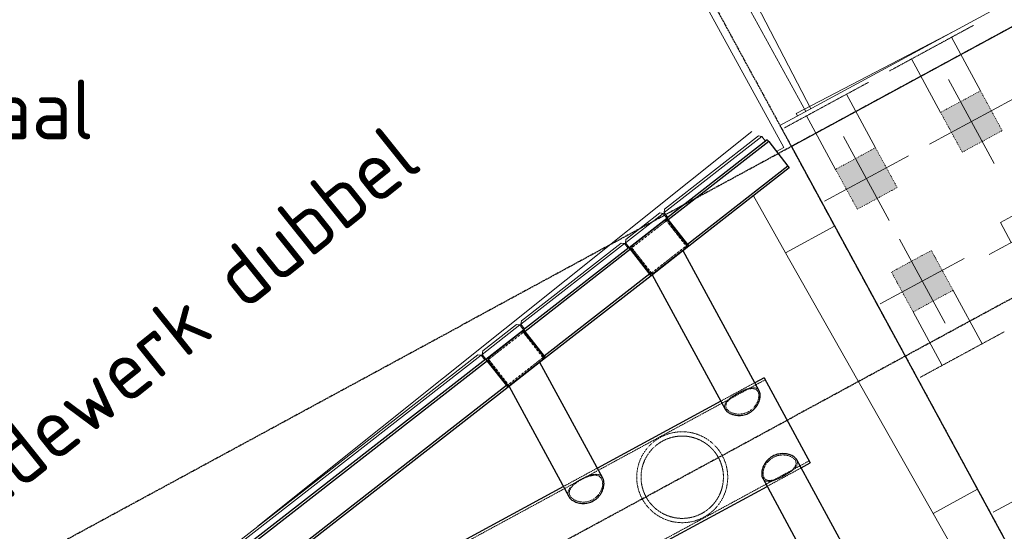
# Model space of a CAD drawing. Header units: millimetres. Extents: x 1069 to 250059, y -65909 to 70891.
# Tile 19 of 109: x 75886 to 84131, y -4589 to -300. Entities that reach past the tile are written whole.
import ezdxf

# ---------------------------------------------------------------- set-up
doc = ezdxf.new("R2010")
doc.units = ezdxf.units.MM
for name, pattern in [('Dash dot', [15.875, 6.35, -4.7625, 0, -4.7625]), ('Grid Line', [22.225, 12.7, -3.175, 3.175, -3.175]), ('Hhidden', [2.5, 1.5, -1]), ('XX-HIDDEN', [4, 2, -2])]:
    doc.linetypes.add(name, pattern=pattern)
for name, color, linetype, lineweight in [('B-WE-KW-KUNSTWERK-GV', 5, 'Continuous', 18), ('B-WE-OG-WATER-GV', 4, 'Continuous', 18), ('B-WE-VH-VERHARDING_ASFALT-GV', 252, 'Continuous', 18), ('B-WE-VH-VERHARDING_BETON-GV', 252, 'Continuous', 18), ('B-WE-VH-VERHARDING_STRAATBAKSTEEN-GV', 252, 'Continuous', 18), ('iw-bs-remmingwerk', 213, 'Continuous', 18), ('N-CO-BC-BETONVORM-G', 50, 'Continuous', 25), ('N-CO-BC-BETONVORM-G-2', 50, 'XX-HIDDEN', 18), ('N-CO-BC-BETONVORM-GN', 10, 'XX-HIDDEN', 18), ('N-CO-HC-HOUTVORM-G', 30, 'Continuous', 18), ('N-CO-KC-KUNSTSTOFVORM-G', 7, 'Continuous', 13), ('N-CO-SC-STAALVORM-G', 10, 'Continuous', 25), ('X-XX-AL-CONSTRUCTIELIJN-G-1', 10, 'Continuous', 25), ('X-XX-AL-CONSTRUCTIELIJN-G-2', 7, 'Dash dot', 18), ('X-XX-AL-CONSTRUCTIELIJN-G-3', 7, 'Continuous', 18), ('X-XX-AL-CONSTRUCTIELIJN-G-4', 7, 'Hhidden', 18), ('X-XX-AL-T25-1', 7, 'Continuous', 13), ('X_XX_AL_STRAMIENLIJN_G-1', 7, 'Grid Line', 25), ('XR-463688-BGT_Blauwverlaat_dwg-1', 240, 'Continuous', 13), ('XR-463688-Blauwverlaat_Remmingswerken_dwg-1', 213, 'Continuous', 18)]:
    doc.layers.add(name, color=color, linetype=linetype, lineweight=lineweight)
doc.styles.add('NLCS-ISO_3', font='NLCS-ISO.ttf', dxfattribs={"height": 500})

# ---------------------------------------------------------------- blocks, each defined once
blk = doc.blocks.new('XR-463688-Blauwverlaat_Remmingswerken_dwg-3327467-N_A_P_ Copy 1')
at = {"layer": 'iw-bs-remmingwerk'}
blk.add_line((-1004.8, 11092.9), (-5141, 7784), dxfattribs=at)
blk = doc.blocks.new('GM_Tussenpijler - GM_Tussenpijler-3410576-N_A_P_ Copy 1')
at = {"layer": 'N-CO-BC-BETONVORM-G'}
for p, q in [((7661.4, 5720.8), (-5389.4, -1364)), ((-5389.4, -1364), (-3481.1, -4879.3))]:
    blk.add_line(p, q, dxfattribs=at)
at = {"layer": 'N-CO-HC-HOUTVORM-G'}
for p, q in [((-5484.9, -1188.2), (7697, 5967.7)), ((-5389.4, -1364), (-5484.9, -1188.2))]:
    blk.add_line(p, q, dxfattribs=at)
blk = doc.blocks.new('GM_afdekklepje - GM_afdekklepje-3673590-N_A_P_ Copy 1')
at = {"layer": 'N-CO-SC-STAALVORM-G'}
for p, q in [((-195, 118), (-195, -118)), ((168, 145), (-168, 145)), ((195, -118), (195, 118)), ((-168, -145), (168, -145))]:
    blk.add_line(p, q, dxfattribs=at)
for centre, start, end in [((-168, 118), 90, 180), ((168, 118), 0, 90), ((-168, -118), 180, 270), ((168, -118), 270, 360)]:
    blk.add_arc(centre, 27, start, end, dxfattribs=at)
blk = doc.blocks.new('GM_Hakorit_2850 - GM_Hakorit_2850-3594086-N_A_P_ Copy 1')
at = {"layer": 'N-CO-KC-KUNSTSTOFVORM-G'}
for p, q in [((-200, 0), (-200, -50)), ((200, -50), (200, 0)), ((-200, -50), (200, -50)), ((-180, -70), (-200, -50)), ((180, -70), (-180, -70)), ((200, -50), (180, -70))]:
    blk.add_line(p, q, dxfattribs=at)
blk = doc.blocks.new('GM_Hakorit_3820 - GM_Hakorit_3820-3593615-N_A_P_ Copy 1')
at = {"layer": 'N-CO-KC-KUNSTSTOFVORM-G'}
for p, q in [((-200, 0), (-200, -50)), ((200, -50), (200, 0)), ((-200, -50), (200, -50)), ((-180, -70), (-200, -50)), ((180, -70), (-180, -70)), ((200, -50), (180, -70))]:
    blk.add_line(p, q, dxfattribs=at)
blk = doc.blocks.new('GM_Hakorit_1100 - GM_Hakorit_1100-3713549-N_A_P_ Copy 1')
at = {"layer": 'N-CO-KC-KUNSTSTOFVORM-G'}
for p, q in [((-550, -50), (-550, 0)), ((550, 0), (550, -50)), ((550, -50), (-550, -50)), ((-550, -50), (-530, -70)), ((530, -70), (-530, -70)), ((530, -70), (550, -50))]:
    blk.add_line(p, q, dxfattribs=at)
blk = doc.blocks.new('GM_Hakorit_2620 - GM_Hakorit_2620-3643089-N_A_P_ Copy 1')
at = {"layer": 'N-CO-KC-KUNSTSTOFVORM-G'}
for p, q in [((-1310, -50), (-1310, 0)), ((1310, 0), (1310, -50)), ((1310, -50), (-1310, -50)), ((-1310, -50), (-1290, -70)), ((1290, -70), (-1290, -70)), ((1290, -70), (1310, -50))]:
    blk.add_line(p, q, dxfattribs=at)
blk = doc.blocks.new('GM_Hakorit_1120 - GM_Hakorit_1120-V24-N_A_P_ Copy 1')
at = {"layer": 'N-CO-KC-KUNSTSTOFVORM-G'}
for p, q in [((-520, -50), (-520, 0)), ((520, 0), (520, -50)), ((520, -50), (-520, -50)), ((-520, -50), (-500, -70)), ((500, -70), (-500, -70)), ((500, -70), (520, -50))]:
    blk.add_line(p, q, dxfattribs=at)
blk = doc.blocks.new('NLI_Balk_Buis - ø813_20-V29-N_A_P_ Copy 1')
at = {"layer": 'N-CO-BC-BETONVORM-GN'}
for p, q in [((-3037, 386.5), (-3125, 386.5)), ((-2713.1, 406.5), (-3036.9, 406.5)), ((-2713.1, 386.5), (-3036.9, 386.5)), ((-1537, 386.5), (-2713.1, 386.5)), ((-1213.1, 406.5), (-1536.9, 406.5)), ((-1213.1, 386.5), (-1536.9, 386.5)), ((1474.7, 386.5), (-1213.1, 386.5)), ((1786.9, 406.5), (1463.1, 406.5)), ((1775.3, 386.5), (1474.7, 386.5)), ((2998, 386.5), (1775.3, 386.5)), ((3286.9, 406.5), (2963.1, 406.5)), ((3252, 386.5), (2998, 386.5)), ((3375, 386.5), (3252, 386.5)), ((-3037, -386.5), (-3125, -386.5)), ((-3039.4, -406.5), (-2713.1, -406.5)), ((-2713.1, -386.5), (-3036.9, -386.5)), ((-1537, -386.5), (-2713.1, -386.5)), ((-1213.1, -386.5), (-1536.9, -386.5)), ((-1536.9, -406.5), (-1213.1, -406.5)), ((1474.7, -386.5), (-1213.1, -386.5)), ((1463.1, -406.5), (1786.9, -406.5)), ((1775.3, -386.5), (1474.7, -386.5)), ((2998, -386.5), (1775.3, -386.5)), ((2963.1, -406.5), (3286.9, -406.5)), ((3252, -386.5), (2998, -386.5)), ((3375, -386.5), (3252, -386.5))]:
    blk.add_line(p, q, dxfattribs=at)
at = {"layer": 'N-CO-SC-STAALVORM-G'}
for p, q in [((-3037, 406.5), (-3125, 406.5)), ((-3125, -406.5), (-3125, 406.5)), ((-1537, 406.5), (-2713.1, 406.5)), ((1463, 406.5), (-1213.1, 406.5)), ((2963.1, 406.5), (1786.9, 406.5)), ((3375, 406.5), (3287, 406.5)), ((3375, 406.5), (3375, -406.5)), ((-3125, -406.5), (-3039.4, -406.5)), ((-2713.1, -406.5), (-1537, -406.5)), ((-1213.1, -406.5), (1463, -406.5)), ((1786.9, -406.5), (2963.1, -406.5)), ((3287, -406.5), (3375, -406.5))]:
    blk.add_line(p, q, dxfattribs=at)
blk = doc.blocks.new('XR-463688-BGT_Blauwverlaat_dwg-3328323-N_A_P_ Copy 1')
at = {"layer": 'B-WE-KW-KUNSTWERK-GV'}
for p, q in [((75904, -215632.9), (74581.5, -216323)), ((74581.5, -216323), (74593.1, -216344.6)), ((74223.5, -217014.4), (74492.5, -217491)), ((74492.5, -217491), (74902.3, -217268.3))]:
    blk.add_line(p, q, dxfattribs=at)
at = {"layer": 'B-WE-KW-KUNSTWERK-GV', "flags": 128}
for points in [[(63730, -197022), (74477.5, -216610), (74415.7, -216643.1)], [(74902.3, -217268.3), (74492.5, -217491), (75728.5, -219676), (76099.2, -219473)], [(76099.2, -219473), (75728.5, -219676), (75988.1, -220136.1)]]:
    blk.add_lwpolyline(points, dxfattribs=at)
at = {"layer": 'B-WE-OG-WATER-GV'}
for p, q in [((74581.5, -216323), (75904, -215632.9)), ((74593.1, -216344.6), (74581.5, -216323))]:
    blk.add_line(p, q, dxfattribs=at)
at = {"layer": 'B-WE-VH-VERHARDING_ASFALT-GV', "flags": 128}
blk.add_lwpolyline([(64105.8, -196891.3), (64523.5, -197659), (66926.5, -202044), (69326.5, -206430), (71726.5, -210817), (74139.5, -215195), (74704.1, -216284.3)], dxfattribs=at)
at = {"layer": 'B-WE-VH-VERHARDING_BETON-GV'}
blk.add_line((74661.6, -216307.4), (64033.8, -196930.4), dxfattribs=at)
at = {"layer": 'B-WE-VH-VERHARDING_BETON-GV', "flags": 128}
for points in [[(63730, -197022), (74477.5, -216610), (74415.7, -216643.1)], [(74223.5, -217014.4), (74492.5, -217491), (74902.3, -217268.3)], [(74902.3, -217268.3), (74492.5, -217491), (75728.5, -219676), (76099.2, -219473)], [(76099.2, -219473), (75728.5, -219676), (75988.1, -220136.1)]]:
    blk.add_lwpolyline(points, dxfattribs=at)
at = {"layer": 'B-WE-VH-VERHARDING_STRAATBAKSTEEN-GV'}
blk.add_line((64033.8, -196930.4), (74661.6, -216307.4), dxfattribs=at)
at = {"layer": 'B-WE-VH-VERHARDING_STRAATBAKSTEEN-GV', "flags": 128}
blk.add_lwpolyline([(74704.1, -216284.3), (74139.5, -215195), (71726.5, -210817), (69326.5, -206430), (66926.5, -202044), (64523.5, -197659), (64105.8, -196891.3)], dxfattribs=at)

msp = doc.modelspace()

# ---------------------------------------------------------------- hatches: boundary and pattern name
at = {"layer": 'X-XX-AL-CONSTRUCTIELIJN-G-1'}
for points in [[(83778.9, -1411.8), (84112.9, -1230.5), (83931.6, -896.6), (83597.6, -1077.9)], [(82900.1, -1888.9), (83234, -1707.6), (83052.7, -1373.7), (82718.8, -1555)], [(83367.7, -2750.4), (83701.7, -2569.1), (83520.4, -2235.1), (83186.4, -2416.4)]]:
    msp.add_hatch(color=256, dxfattribs=at).paths.add_polyline_path(points, flags=0)

# ---------------------------------------------------------------- linework, layer by layer
at = {"layer": 'N-CO-BC-BETONVORM-GN'}
for p, q in [((81302, -1986.1), (81011.8, -2212.4)), ((81466.8, -2197.4), (81302, -1986.1)), ((81011.8, -2212.4), (81176.6, -2423.7)), ((81176.6, -2423.7), (81466.8, -2197.4)), ((80102.9, -2921.4), (79812.8, -3147.8)), ((80267.8, -3132.7), (80102.9, -2921.4)), ((79977.6, -3359.1), (80267.8, -3132.7)), ((79812.8, -3147.8), (79977.6, -3359.1))]:
    msp.add_line(p, q, dxfattribs=at)
for radius, start, end in [(381, 108.43301, 108.86804), (345, 92.58935, 102.03277), (345, 81.84333, 91.46801), (381, 78.18477, 78.49561), (345, 124.12012, 134.03391), (381, 128.12317, 128.49561), (345, 113.33462, 123.65688), (381, 118.03968, 118.95144), (345, 102.95729, 112.87042), (345, 71.21016, 81.22604), (345, 60.882, 70.28601), (345, 50.30902, 59.69062), (381, 58.12484, 58.49561), (345, 39.54748, 49.28591), (381, 48.49561, 48.92042), (345, 145.52319, 155.14793), (345, 134.95847, 144.40188), (345, 28.66715, 38.87769), (381, 158.49561, 158.80645), (345, 155.76514, 165.78102), (345, 18.11352, 28.32406), (345, 7.70531, 17.44373), (381, 18.21055, 18.49561), (345, 177.30064, 186.68211), (345, 166.70523, 176.1092), (345, 357.30059, 6.68219), (381, 8.07079, 8.83486), (381, 178.49561, 178.86642), (381, 188.07078, 188.83492), (345, 187.70541, 197.44337), (345, 346.7052, 356.10922), (381, 358.49561, 358.86638), (381, 198.21048, 198.49561), (345, 198.11374, 208.32409), (345, 325.5232, 335.14788), (345, 335.76517, 345.78106), (381, 338.49561, 338.80644), (345, 208.66712, 218.87748), (345, 219.54784, 229.2858), (345, 314.95844, 324.40186), (381, 228.49561, 228.92043), (345, 230.3091, 239.69058), (345, 240.88201, 250.28598), (345, 293.33433, 303.65659), (345, 304.12079, 314.03393), (381, 308.12317, 308.49561), (381, 238.12479, 238.49561), (345, 251.2102, 261.22607), (381, 258.18477, 258.49561), (345, 261.84329, 271.46802), (345, 272.58934, 282.03274), (345, 282.9573, 292.87109), (381, 288.49561, 288.86804), (381, 298.03977, 298.95153)]:
    msp.add_arc((81434, -4135.6), radius, start, end, dxfattribs=at)
for points, knots in [([(81793.9, -3566), (81789.7, -3558.3), (81786.7, -3546.2), (81789.1, -3529.7), (81794, -3517.3), (81801.8, -3505), (81812.3, -3492.8), (81825.1, -3480.8), (81840, -3468.9), (81856.7, -3457.1), (81874.8, -3445.5), (81893.9, -3434.3), (81913.6, -3423.6), (81933.5, -3413.7), (81953, -3404.8), (81972, -3397.2), (81990.1, -3391.2), (82007.2, -3387), (82023.1, -3384.9), (82037.6, -3385.1), (82052.9, -3388.1), (82067.5, -3395.9), (82075.4, -3405.7), (82078.5, -3411.5)], [0, 0, 0, 0, 0.086957, 0.130435, 0.173913, 0.217391, 0.26087, 0.304348, 0.347826, 0.391304, 0.434783, 0.478261, 0.521739, 0.565217, 0.608696, 0.652174, 0.695652, 0.73913, 0.782609, 0.826087, 0.869565, 0.934783, 1, 1, 1, 1]), ([(81804.9, -3560), (81802.9, -3556.3), (81799.9, -3548.7), (81798.7, -3536.8), (81800.7, -3524.7), (81805.8, -3512.6), (81813.8, -3500.5), (81824.3, -3488.5), (81837.2, -3476.6), (81857, -3461), (81880.3, -3445.8), (81905.2, -3431.7), (81930.7, -3418.4), (81956.1, -3407.2), (81980, -3399.1), (81997, -3394.7), (82012.8, -3392.4), (82027.3, -3392.4), (82040.2, -3394.7), (82055.2, -3401.2), (82063.5, -3410), (82067.6, -3417.4)], [-1, -1, -1, -1, -0.954545, -0.909091, -0.863636, -0.818182, -0.772727, -0.727273, -0.681818, -0.636364, -0.545455, -0.5, -0.454545, -0.363636, -0.318182, -0.272727, -0.227273, -0.181818, -0.136364, -0.090909, 0, 0, 0, 0]), ([(82067.6, -3417.4), (82069.6, -3421.1), (82072.8, -3429.3), (82075.3, -3443.6), (82075.3, -3459.4), (82072.9, -3476.4), (82067.9, -3494), (82060.5, -3511.8), (82050.7, -3529.2), (82034.5, -3551.5), (82013.7, -3571.2), (81989.3, -3586.6), (81963.2, -3598.6), (81935.4, -3605.3), (81907.8, -3606.8), (81887.8, -3605.5), (81868.9, -3602), (81851.4, -3596.6), (81835.8, -3589.4), (81818.1, -3577.9), (81808.9, -3567.5), (81804.9, -3560)], [-1, -1, -1, -1, -0.954545, -0.909091, -0.863636, -0.818182, -0.772727, -0.727273, -0.681818, -0.636364, -0.545455, -0.5, -0.454545, -0.363636, -0.318182, -0.272727, -0.227273, -0.181818, -0.136364, -0.090909, 0, 0, 0, 0]), ([(81099.1, -4317.4), (81094.2, -4308.3), (81085.1, -4289.8), (81070.1, -4251.6), (81057.4, -4202.6), (81051.7, -4144.4), (81054.6, -4088.5), (81065, -4035.8), (81082, -3986.7), (81101.2, -3948.8), (81119.4, -3920.2), (81134.5, -3899.6), (81148.4, -3883.1), (81158.9, -3871.9), (81165.2, -3865.6), (81170, -3860.9), (81174.9, -3856.2), (81180, -3851.6), (81185.2, -3847), (81190.5, -3842.5), (81196, -3838), (81201.7, -3833.6), (81207.5, -3829.2), (81213.4, -3824.9), (81219.5, -3820.6), (81225.8, -3816.5), (81232.3, -3812.4), (81238.8, -3808.4), (81245.4, -3804.5), (81252.2, -3800.7), (81259.1, -3797.1), (81265.9, -3793.6), (81272.8, -3790.3), (81279.8, -3787.2), (81286.7, -3784.2), (81293.6, -3781.4), (81300.5, -3778.7), (81307.3, -3776.3), (81314.1, -3773.9), (81320.8, -3771.8), (81327.5, -3769.7), (81334.2, -3767.9), (81340.8, -3766.1), (81347.4, -3764.5), (81354, -3763.1), (81362.7, -3761.3), (81377.8, -3758.6), (81399.2, -3755.9), (81424.7, -3754.4), (81450.2, -3754.7), (81475.5, -3756.6), (81500.8, -3760.2), (81526.1, -3765.6), (81551.3, -3772.8), (81576.3, -3781.8), (81601, -3792.8), (81625.5, -3805.8), (81649.3, -3820.9), (81672.5, -3838), (81694.8, -3857.3), (81715.8, -3878.6), (81735.5, -3901.9), (81753.3, -3927), (81763.9, -3944.7), (81768.8, -3953.8)], [0, 0, 0, 0, 0.023256, 0.046512, 0.093023, 0.139535, 0.186047, 0.232558, 0.27907, 0.325581, 0.348837, 0.372093, 0.395349, 0.406977, 0.412791, 0.418605, 0.424419, 0.430233, 0.436047, 0.44186, 0.447674, 0.453488, 0.459302, 0.465116, 0.47093, 0.476744, 0.482558, 0.488372, 0.494186, 0.5, 0.505814, 0.511628, 0.517442, 0.523256, 0.52907, 0.534884, 0.540698, 0.546512, 0.552326, 0.55814, 0.563953, 0.569767, 0.575581, 0.581395, 0.587209, 0.593023, 0.604651, 0.627907, 0.651163, 0.674419, 0.697674, 0.72093, 0.744186, 0.767442, 0.790698, 0.813953, 0.837209, 0.860465, 0.883721, 0.906977, 0.930233, 0.953488, 0.976744, 1, 1, 1, 1]), ([(81737.2, -3971), (81732.3, -3962), (81721.8, -3944.5), (81697.8, -3911.7), (81663.2, -3875.5), (81616.5, -3841), (81566.7, -3815.6), (81515, -3798.8), (81471, -3791.8), (81435.2, -3790.2), (81408.1, -3791.2), (81385.2, -3793.8), (81366.8, -3797.1), (81352.8, -3800.2), (81338.8, -3803.9), (81324.8, -3808.2), (81310.8, -3813.2), (81296.8, -3818.9), (81282.9, -3825.3), (81269.3, -3832.3), (81256, -3839.9), (81243.2, -3848), (81230.8, -3856.6), (81218.9, -3865.7), (81207.6, -3875.1), (81196.9, -3884.8), (81186.8, -3894.8), (81174, -3908.5), (81159.3, -3926.3), (81143.7, -3948.5), (81125.5, -3979.3), (81107.4, -4020.1), (81093.3, -4072.6), (81087.5, -4128.2), (81091, -4186.1), (81102.5, -4234.9), (81117, -4272.9), (81125.9, -4291.2), (81130.8, -4300.2)], [0, 0, 0, 0, 0.026316, 0.052632, 0.105263, 0.157895, 0.210526, 0.263158, 0.315789, 0.342105, 0.368421, 0.394737, 0.407895, 0.421053, 0.434211, 0.447368, 0.460526, 0.473684, 0.486842, 0.5, 0.513158, 0.526316, 0.539474, 0.552632, 0.565789, 0.578947, 0.592105, 0.605263, 0.631579, 0.657895, 0.684211, 0.736842, 0.789474, 0.842105, 0.894737, 0.947368, 0.973684, 1, 1, 1, 1]), ([(81768.8, -3953.8), (81773.8, -3962.9), (81782.9, -3981.4), (81797.9, -4019.6), (81810.6, -4068.6), (81816.3, -4126.7), (81813.4, -4182.6), (81803, -4235.4), (81785.9, -4284.5), (81766.8, -4322.4), (81748.6, -4351), (81733.5, -4371.6), (81719.5, -4388.1), (81709, -4399.3), (81702.8, -4405.6), (81698, -4410.3), (81693.1, -4415), (81688, -4419.6), (81682.8, -4424.2), (81677.5, -4428.7), (81671.9, -4433.2), (81666.3, -4437.6), (81660.5, -4442), (81654.6, -4446.3), (81648.4, -4450.5), (81642.2, -4454.7), (81635.7, -4458.8), (81629.2, -4462.8), (81622.6, -4466.7), (81615.8, -4470.5), (81608.9, -4474.1), (81602, -4477.6), (81595.2, -4480.9), (81588.2, -4484), (81581.3, -4487), (81574.4, -4489.8), (81567.5, -4492.4), (81560.7, -4494.9), (81553.9, -4497.3), (81547.1, -4499.4), (81540.4, -4501.4), (81533.8, -4503.3), (81527.2, -4505), (81520.6, -4506.6), (81514, -4508.1), (81505.3, -4509.9), (81490.2, -4512.6), (81468.7, -4515.3), (81443.2, -4516.8), (81417.8, -4516.5), (81392.5, -4514.6), (81367.2, -4511), (81341.9, -4505.6), (81316.7, -4498.4), (81291.7, -4489.4), (81266.9, -4478.4), (81242.5, -4465.4), (81218.6, -4450.3), (81195.5, -4433.2), (81173.2, -4413.9), (81152.1, -4392.5), (81132.5, -4369.2), (81114.6, -4344.1), (81104.1, -4326.4), (81099.1, -4317.4)], [0, 0, 0, 0, 0.023256, 0.046512, 0.093023, 0.139535, 0.186047, 0.232558, 0.27907, 0.325581, 0.348837, 0.372093, 0.395349, 0.406977, 0.412791, 0.418605, 0.424419, 0.430233, 0.436047, 0.44186, 0.447674, 0.453488, 0.459302, 0.465116, 0.47093, 0.476744, 0.482558, 0.488372, 0.494186, 0.5, 0.505814, 0.511628, 0.517442, 0.523256, 0.52907, 0.534884, 0.540698, 0.546512, 0.552326, 0.55814, 0.563953, 0.569767, 0.575581, 0.581395, 0.587209, 0.593023, 0.604651, 0.627907, 0.651163, 0.674419, 0.697674, 0.72093, 0.744186, 0.767442, 0.790698, 0.813953, 0.837209, 0.860465, 0.883721, 0.906977, 0.930233, 0.953488, 0.976744, 1, 1, 1, 1]), ([(82118.7, -4138.1), (82116.7, -4134.4), (82113.4, -4126.2), (82110.9, -4112), (82110.9, -4096.1), (82113.4, -4079.2), (82118.3, -4061.6), (82125.8, -4043.8), (82135.6, -4026.3), (82151.8, -4004), (82172.6, -3984.3), (82196.9, -3969), (82223.1, -3956.9), (82250.9, -3950.2), (82278.4, -3948.8), (82298.4, -3950), (82317.4, -3953.5), (82334.9, -3959), (82350.4, -3966.1), (82368.1, -3977.6), (82377.3, -3988.1), (82381.4, -3995.5)], [-1, -1, -1, -1, -0.954545, -0.909091, -0.863636, -0.818182, -0.772727, -0.727273, -0.681818, -0.636364, -0.545455, -0.5, -0.454545, -0.363636, -0.318182, -0.272727, -0.227273, -0.181818, -0.136364, -0.090909, 0, 0, 0, 0]), ([(81130.8, -4300.2), (81135.7, -4309.2), (81146.2, -4326.6), (81170.1, -4359.5), (81204.8, -4395.7), (81251.4, -4430.2), (81301.3, -4455.6), (81352.9, -4472.4), (81397, -4479.4), (81432.8, -4480.9), (81459.9, -4480), (81482.8, -4477.3), (81501.2, -4474.1), (81515.1, -4471), (81529.1, -4467.3), (81543.2, -4463), (81557.2, -4457.9), (81571.2, -4452.3), (81585, -4445.9), (81598.6, -4438.9), (81611.9, -4431.3), (81624.8, -4423.1), (81637.2, -4414.5), (81649.1, -4405.5), (81660.3, -4396.1), (81671.1, -4386.4), (81681.2, -4376.4), (81694, -4362.7), (81708.7, -4344.9), (81724.3, -4322.7), (81742.5, -4291.9), (81760.6, -4251.1), (81774.7, -4198.6), (81780.5, -4143), (81777, -4085), (81765.5, -4036.3), (81751, -3998.3), (81742.1, -3980), (81737.2, -3971)], [0, 0, 0, 0, 0.026316, 0.052632, 0.105263, 0.157895, 0.210526, 0.263158, 0.315789, 0.342105, 0.368421, 0.394737, 0.407895, 0.421053, 0.434211, 0.447368, 0.460526, 0.473684, 0.486842, 0.5, 0.513158, 0.526316, 0.539474, 0.552632, 0.565789, 0.578947, 0.592105, 0.605263, 0.631579, 0.657895, 0.684211, 0.736842, 0.789474, 0.842105, 0.894737, 0.947368, 0.973684, 1, 1, 1, 1]), ([(82392.4, -3989.6), (82396.5, -3997.2), (82399.6, -4009.4), (82397.1, -4025.9), (82392.2, -4038.2), (82384.4, -4050.5), (82374, -4062.7), (82361.2, -4074.8), (82346.3, -4086.7), (82329.6, -4098.4), (82311.5, -4110), (82292.3, -4121.2), (82272.6, -4131.9), (82252.8, -4141.8), (82233.2, -4150.7), (82214.3, -4158.3), (82196.2, -4164.3), (82179.1, -4168.5), (82163.2, -4170.6), (82148.6, -4170.5), (82133.4, -4167.4), (82118.8, -4159.6), (82110.8, -4149.9), (82107.7, -4144.1)], [0, 0, 0, 0, 0.086957, 0.130435, 0.173913, 0.217391, 0.26087, 0.304348, 0.347826, 0.391304, 0.434783, 0.478261, 0.521739, 0.565217, 0.608696, 0.652174, 0.695652, 0.73913, 0.782609, 0.826087, 0.869565, 0.934783, 1, 1, 1, 1]), ([(82381.4, -3995.5), (82383.4, -3999.2), (82386.4, -4006.9), (82387.6, -4018.7), (82385.5, -4030.8), (82380.5, -4043), (82372.5, -4055.1), (82362, -4067.1), (82349.1, -4078.9), (82329.2, -4094.5), (82306, -4109.7), (82281, -4123.9), (82255.5, -4137.1), (82230.1, -4148.3), (82206.2, -4156.5), (82189.3, -4160.8), (82173.5, -4163.1), (82159, -4163.2), (82146, -4160.8), (82131.1, -4154.3), (82122.7, -4145.5), (82118.7, -4138.1)], [-1, -1, -1, -1, -0.954545, -0.909091, -0.863636, -0.818182, -0.772727, -0.727273, -0.681818, -0.636364, -0.545455, -0.5, -0.454545, -0.363636, -0.318182, -0.272727, -0.227273, -0.181818, -0.136364, -0.090909, 0, 0, 0, 0]), ([(80495.3, -4291.7), (80493.1, -4287.7), (80489.7, -4279.3), (80487.9, -4266.3), (80489.4, -4253.1), (80493.9, -4239.9), (80501.2, -4226.8), (80511.3, -4213.8), (80523.7, -4201.2), (80543.1, -4184.7), (80566.1, -4169), (80591, -4154.7), (80616.5, -4141.6), (80642.2, -4130.9), (80666.6, -4123.6), (80684, -4120.1), (80700.3, -4118.7), (80715.3, -4119.7), (80728.9, -4123.1), (80744.6, -4131.1), (80753.6, -4141), (80758, -4149.1)], [-1, -1, -1, -1, -0.954545, -0.909091, -0.863636, -0.818182, -0.772727, -0.727273, -0.681818, -0.636364, -0.545455, -0.5, -0.454545, -0.363636, -0.318182, -0.272727, -0.227273, -0.181818, -0.136364, -0.090909, 0, 0, 0, 0]), ([(80636.9, -4128.5), (80637.4, -4128.3), (80644.5, -4125.5), (80657.9, -4120.6), (80676.4, -4115.4), (80694, -4112.1), (80710.4, -4110.9), (80725.6, -4112.2), (80741.5, -4116.5), (80757, -4125.9), (80765.6, -4136.8), (80769, -4143.2)], [0.6049577, 0.6049577, 0.6049577, 0.6049577, 0.6086957, 0.6521739, 0.6956522, 0.7391304, 0.7826087, 0.826087, 0.8695652, 0.9347826, 1, 1, 1, 1]), ([(80484.3, -4297.7), (80479.8, -4289.3), (80476.1, -4275.9), (80477.7, -4257.9), (80482, -4244.4), (80489.2, -4231), (80499.1, -4217.9), (80511.4, -4204.9), (80525.9, -4192.3), (80537.3, -4183.7), (80543.5, -4179.3), (80544, -4178.9)], [0, 0, 0, 0, 0.0869565, 0.1304348, 0.173913, 0.2173913, 0.2608696, 0.3043478, 0.3478261, 0.3913043, 0.3950486, 0.3950486, 0.3950486, 0.3950486]), ([(80758, -4149.1), (80760.2, -4153.2), (80763.9, -4162.1), (80766.9, -4177.4), (80767.4, -4194.1), (80765.4, -4211.9), (80760.8, -4230.2), (80753.7, -4248.6), (80744.2, -4266.5), (80728.2, -4289.3), (80707.6, -4309.3), (80683.3, -4324.7), (80657.1, -4336.7), (80629.1, -4343.1), (80601.3, -4344.1), (80581, -4342.3), (80561.8, -4338.2), (80543.9, -4332.1), (80527.9, -4324.1), (80509.6, -4311.4), (80499.8, -4299.9), (80495.3, -4291.7)], [-1, -1, -1, -1, -0.954545, -0.909091, -0.863636, -0.818182, -0.772727, -0.727273, -0.681818, -0.636364, -0.545455, -0.5, -0.454545, -0.363636, -0.318182, -0.272727, -0.227273, -0.181818, -0.136364, -0.090909, 0, 0, 0, 0]), ([(80544.9, -4178.3), (80549.9, -4174.8), (80561.1, -4167.4), (80579.2, -4156.5), (80598.9, -4145.8), (80618, -4136.6), (80630.3, -4131.2), (80635.9, -4128.9)], [0.3972218, 0.3972218, 0.3972218, 0.3972218, 0.4347826, 0.4782609, 0.5217391, 0.5652174, 0.6027843, 0.6027843, 0.6027843, 0.6027843])]:
    msp.add_open_spline(points, degree=3, knots=knots, dxfattribs=at)
for points in [[(82084.9, -3429.1), (82084.8, -3428.7), (82084.8, -3428.4), (82084.7, -3428)], [(82081.3, -3487.6), (82081.4, -3487.4), (82081.4, -3487.1), (82081.5, -3486.9)], [(81804.4, -3580.2), (81804.7, -3580.4), (81804.9, -3580.7), (81805.2, -3580.9)], [(81855.5, -3609.5), (81855.8, -3609.6), (81856, -3609.7), (81856.2, -3609.8)], [(82330.7, -3946), (82330.5, -3945.9), (82330.3, -3945.9), (82330, -3945.8)], [(82381.8, -3975.4), (82381.6, -3975.1), (82381.3, -3974.9), (82381.1, -3974.6)], [(82105, -4068), (82104.9, -4068.2), (82104.8, -4068.4), (82104.8, -4068.7)], [(80778.7, -4195.1), (80778.8, -4194.7), (80778.8, -4194.4), (80778.8, -4194)], [(82101.3, -4126.5), (82101.4, -4126.8), (82101.5, -4127.2), (82101.6, -4127.5)], [(80751.8, -4275.4), (80752, -4275.2), (80752.1, -4275), (80752.3, -4274.7)], [(80521.6, -4333.6), (80521.9, -4333.8), (80522.2, -4334), (80522.5, -4334.1)], [(80603.7, -4355.3), (80604, -4355.3), (80604.3, -4355.3), (80604.6, -4355.4)]]:
    msp.add_open_spline(points, degree=3, dxfattribs=at)
at = {"layer": 'N-CO-SC-STAALVORM-G'}
for p, q in [((82146.2, -1307.2), (81304.7, -1963.6)), ((82146.2, -1307.2), (82157.9, -1322.2)), ((82157.9, -1322.2), (81316.4, -1978.6)), ((82157.9, -1322.2), (82319, -1528.7)), ((82319, -1528.7), (81477.6, -2185.2)), ((82330.7, -1543.7), (81489.2, -2200.2)), ((82319, -1528.7), (82330.7, -1543.7)), ((80989.3, -2209.7), (81304.7, -1963.6)), ((81304.7, -1963.6), (81489.2, -2200.2)), ((81316.4, -1978.6), (81304.7, -1963.6)), ((80989.3, -2209.7), (80105.7, -2899)), ((81001, -2224.6), (80117.4, -2914)), ((81173.9, -2446.2), (80989.3, -2209.7)), ((80989.3, -2209.7), (81001, -2224.6)), ((81489.2, -2200.2), (81173.9, -2446.2)), ((81489.2, -2200.2), (81477.6, -2185.2)), ((82078.5, -3411.5), (81441.3, -2237.6)), ((81162.2, -2431.2), (80278.6, -3120.5)), ((81173.9, -2446.2), (80290.2, -3135.5)), ((81162.2, -2431.2), (81173.9, -2446.2)), ((81182.4, -2439.6), (81793.9, -3566)), ((79790.3, -3145), (80105.7, -2899)), ((80105.7, -2899), (80290.2, -3135.5)), ((80117.4, -2914), (80105.7, -2899)), ((80290.2, -3135.5), (80278.6, -3120.5)), ((79790.3, -3145), (77707.7, -4769.7)), ((79802, -3160), (77719.4, -4784.7)), ((79790.3, -3145), (79802, -3160)), ((79974.9, -3381.6), (79790.3, -3145)), ((80290.2, -3135.5), (79974.9, -3381.6)), ((80769, -4143.2), (80242.3, -3172.9)), ((79963.2, -3366.6), (77880.5, -4991.2)), ((79963.2, -3366.6), (79974.9, -3381.6)), ((79983.4, -3374.9), (80484.3, -4297.7)), ((79974.9, -3381.6), (77892.2, -5006.2)), ((83029.6, -5163.4), (82392.4, -3989.6)), ((82107.7, -4144.1), (82719.2, -5270.5))]:
    msp.add_line(p, q, dxfattribs=at)
for points in [[(82084.7, -3428), (82083.3, -3421.9), (82081.2, -3416.4), (82078.5, -3411.5)], [(81793.9, -3566), (81796.6, -3570.9), (81800.1, -3575.6), (81804.4, -3580.1)], [(82392.4, -3989.6), (82389.7, -3984.6), (82386.2, -3979.9), (82381.8, -3975.4)], [(82101.6, -4127.6), (82103, -4133.6), (82105, -4139.2), (82107.7, -4144.1)]]:
    msp.add_open_spline(points, degree=3, dxfattribs=at)
for points, knots in [([(82081.5, -3486.8), (82082.8, -3482.1), (82085.3, -3471.3), (82087.6, -3452.1), (82086.7, -3437.8), (82085.1, -3429.8), (82084.9, -3429.1)], [0.7924983, 0.7924983, 0.7924983, 0.7924983, 0.826087, 0.8695652, 0.9347826, 0.9412152, 0.9412152, 0.9412152, 0.9412152]), ([(81856.3, -3609.8), (81857.4, -3610.1), (81864.7, -3612.3), (81878.9, -3615.5), (81899.4, -3617.7), (81920.8, -3617.7), (81942.4, -3615.1), (81964, -3609.8), (81984.8, -3601.8), (82004.5, -3591.1), (82022.6, -3577.9), (82038.8, -3562.8), (82052.8, -3546), (82064.4, -3528.2), (82073.8, -3509.7), (82078.8, -3496.1), (82081, -3488.8), (82081.3, -3487.6)], [0.2093664, 0.2093664, 0.2093664, 0.2093664, 0.2173913, 0.2608696, 0.3043478, 0.3478261, 0.3913043, 0.4347826, 0.4782609, 0.5217391, 0.5652174, 0.6086957, 0.6521739, 0.6956522, 0.7391304, 0.7826087, 0.7906422, 0.7906422, 0.7906422, 0.7906422]), ([(81805.2, -3581), (81807.5, -3583.2), (81813.7, -3588.8), (81825.7, -3597), (81840.4, -3604.3), (81850.8, -3608.1), (81855.5, -3609.5)], [0.0587903, 0.0587903, 0.0587903, 0.0587903, 0.0869565, 0.1304348, 0.173913, 0.2075118, 0.2075118, 0.2075118, 0.2075118]), ([(82330, -3945.8), (82328.9, -3945.4), (82321.5, -3943.3), (82307.4, -3940.1), (82286.8, -3937.8), (82265.5, -3937.9), (82243.8, -3940.5), (82222.3, -3945.8), (82201.4, -3953.8), (82181.7, -3964.5), (82163.6, -3977.6), (82147.5, -3992.8), (82133.5, -4009.5), (82121.8, -4027.4), (82112.5, -4045.9), (82107.5, -4059.5), (82105.3, -4066.8), (82105, -4067.9)], [0.2093578, 0.2093578, 0.2093578, 0.2093578, 0.2173913, 0.2608696, 0.3043478, 0.3478261, 0.3913043, 0.4347826, 0.4782609, 0.5217391, 0.5652174, 0.6086957, 0.6521739, 0.6956522, 0.7391304, 0.7826087, 0.7906336, 0.7906336, 0.7906336, 0.7906336]), ([(82381, -3974.6), (82378.8, -3972.3), (82372.6, -3966.7), (82360.6, -3958.6), (82345.9, -3951.3), (82335.5, -3947.5), (82330.8, -3946)], [0.0587848, 0.0587848, 0.0587848, 0.0587848, 0.0869565, 0.1304348, 0.173913, 0.2075017, 0.2075017, 0.2075017, 0.2075017]), ([(82104.8, -4068.7), (82103.4, -4073.5), (82100.9, -4084.3), (82098.7, -4103.5), (82099.5, -4117.7), (82101.2, -4125.7), (82101.3, -4126.4)], [0.7924882, 0.7924882, 0.7924882, 0.7924882, 0.826087, 0.8695652, 0.9347826, 0.9412097, 0.9412097, 0.9412097, 0.9412097]), ([(80752.3, -4274.7), (80754.2, -4271.7), (80759.6, -4262.5), (80767.1, -4246.7), (80773.7, -4227.4), (80777.4, -4210.1), (80778.5, -4199.5), (80778.7, -4195.1)], [0.6742232, 0.6742232, 0.6742232, 0.6742232, 0.6956522, 0.7391304, 0.7826087, 0.826087, 0.8572383, 0.8572383, 0.8572383, 0.8572383]), ([(80778.8, -4194), (80778.9, -4192.6), (80779.2, -4182.3), (80777.6, -4163.9), (80772.4, -4149.5), (80769, -4143.2)], [0.8599022, 0.8599022, 0.8599022, 0.8599022, 0.8695652, 0.9347826, 1, 1, 1, 1]), ([(80604.7, -4355.4), (80608, -4355.4), (80618.5, -4355.2), (80636.4, -4353.3), (80658.1, -4348.3), (80679, -4340.3), (80698.7, -4329.6), (80716.7, -4316.4), (80732.8, -4301), (80744.1, -4287), (80750, -4278.3), (80751.8, -4275.5)], [0.3277399, 0.3277399, 0.3277399, 0.3277399, 0.3478261, 0.3913043, 0.4347826, 0.4782609, 0.5217391, 0.5652174, 0.6086957, 0.6521739, 0.6722675, 0.6722675, 0.6722675, 0.6722675]), ([(80484.3, -4297.7), (80488.9, -4306.2), (80499, -4318.2), (80514.1, -4329.1), (80520.4, -4332.9), (80521.6, -4333.6)], [0, 0, 0, 0, 0.0869565, 0.1304348, 0.1401059, 0.1401059, 0.1401059, 0.1401059]), ([(80522.6, -4334.2), (80526.4, -4336.3), (80535.9, -4341.2), (80552.4, -4347.5), (80572.2, -4352.5), (80589.5, -4354.8), (80600.2, -4355.3), (80603.7, -4355.3)], [0.142771, 0.142771, 0.142771, 0.142771, 0.173913, 0.2173913, 0.2608696, 0.3043478, 0.3257841, 0.3257841, 0.3257841, 0.3257841])]:
    msp.add_open_spline(points, degree=3, knots=knots, dxfattribs=at)
at = {"layer": 'X-XX-AL-CONSTRUCTIELIJN-G-2'}
for p, q in [((83931.6, -896.6), (83597.6, -1077.9)), ((84112.9, -1230.5), (83931.6, -896.6)), ((83597.6, -1077.9), (83778.9, -1411.8)), ((83778.9, -1411.8), (84112.9, -1230.5)), ((83052.7, -1373.7), (82718.8, -1555)), ((83234, -1707.6), (83052.7, -1373.7)), ((82718.8, -1555), (82900.1, -1888.9)), ((82900.1, -1888.9), (83234, -1707.6)), ((83520.4, -2235.1), (83186.4, -2416.4)), ((83701.7, -2569.1), (83520.4, -2235.1)), ((83186.4, -2416.4), (83367.7, -2750.4)), ((83367.7, -2750.4), (83701.7, -2569.1))]:
    msp.add_line(p, q, dxfattribs=at)
at = {"layer": 'X-XX-AL-CONSTRUCTIELIJN-G-3'}
for p, q in [((83931.6, -896.6), (83688.3, -448.4)), ((83597.6, -1077.9), (83354.3, -629.7)), ((83664.4, -802.7), (84046.1, -1505.7)), ((83052.7, -1373.7), (82809.4, -925.4)), ((83503.7, -1345), (84206.8, -963.4)), ((82718.8, -1555), (82475.5, -1106.7)), ((82785.6, -1279.8), (83167.2, -1982.8)), ((82624.9, -1822.1), (83328, -1440.5)), ((84004.7, -2267.8), (84707.8, -1886.2)), ((84098.6, -2000.7), (84432.5, -1819.4)), ((84189.2, -2167.6), (84098.6, -2000.7)), ((83634.9, -2844.3), (83253.2, -2141.2)), ((83092.5, -2683.6), (83795.6, -2301.9)), ((83701.7, -2569.1), (83945, -3017.3)), ((83367.7, -2750.4), (83611, -3198.6)), ((84039, -4428.3), (84742, -4046.6))]:
    msp.add_line(p, q, dxfattribs=at)
at = {"layer": 'X-XX-AL-CONSTRUCTIELIJN-G-4'}
for p, q in [((83872.8, -348.2), (83169.8, -729.8)), ((82994, -825.3), (82290.9, -1206.9)), ((84129.6, -2917.1), (83426.5, -3298.8))]:
    msp.add_line(p, q, dxfattribs=at)
at = {"layer": 'X_XX_AL_STRAMIENLIJN_G-1'}
for p, q in [((66565.5, 27708.6), (100335.9, -34500.1)), ((112722.4, 15125.2), (59147.9, -13958.1)), ((107438.6, 9981.2), (72200.3, -9148.1))]:
    msp.add_line(p, q, dxfattribs=at)

# ---------------------------------------------------------------- block references
at = {"layer": 'N-CO-BC-BETONVORM-G'}
msp.add_blockref('GM_Tussenpijler - GM_Tussenpijler-3410576-N_A_P_ Copy 1', (87737.1, 0), dxfattribs=at)
for name, p, rotation in [('GM_Hakorit_1120 - GM_Hakorit_1120-V24-N_A_P_ Copy 1', (81722.6, -1637.6), 217.9579285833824), ('GM_Hakorit_2850 - GM_Hakorit_2850-3594086-N_A_P_ Copy 1', (81147, -2086.6), 217.9579285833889), ('GM_afdekklepje - GM_afdekklepje-3673590-N_A_P_ Copy 1', (81239.3, -2204.9), 37.95792858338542), ('GM_Hakorit_1100 - GM_Hakorit_1100-3713549-N_A_P_ Copy 1', (80547.5, -2554.3), 217.9579285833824), ('GM_Hakorit_3820 - GM_Hakorit_3820-3593615-N_A_P_ Copy 1', (79948, -3022), 217.9579285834), ('GM_afdekklepje - GM_afdekklepje-3673590-N_A_P_ Copy 1', (80040.3, -3140.3), 37.95792858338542), ('GM_Hakorit_2620 - GM_Hakorit_2620-3643089-N_A_P_ Copy 1', (78749, -3957.3), 217.9579285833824)]:
    msp.add_blockref(name, p, dxfattribs=dict(at, rotation=rotation))
at = {"layer": 'N-CO-BC-BETONVORM-G-2', "rotation": 28.49560637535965}
msp.add_blockref('NLI_Balk_Buis - ø813_20-V29-N_A_P_ Copy 1', (79346.7, -5268.7), dxfattribs=at)
at = {"layer": 'XR-463688-BGT_Blauwverlaat_dwg-1'}
msp.add_blockref('XR-463688-BGT_Blauwverlaat_dwg-3328323-N_A_P_ Copy 1', (7807.6, 215237), dxfattribs=at)
at = {"layer": 'XR-463688-Blauwverlaat_Remmingswerken_dwg-1'}
msp.add_blockref('XR-463688-Blauwverlaat_Remmingswerken_dwg-3327467-N_A_P_ Copy 1', (83020.7, -12330.7), dxfattribs=at)

# ---------------------------------------------------------------- texts
at = {"layer": 'X-XX-AL-T25-1', "insert": (63696.9, -803), "char_height": 500, "width": 16274.256, "attachment_point": 1, "style": 'NLCS-ISO_3'}
msp.add_mtext('hoogteschaal herplaatsen op beschermpaal', dxfattribs=at)
at = {"layer": 'X-XX-AL-T25-1', "insert": (74458.4, -4755.2), "char_height": 500, "width": 7183.12, "attachment_point": 1, "rotation": 38.68293, "style": 'NLCS-ISO_3'}
msp.add_mtext('Geleidewerk dubbel', dxfattribs=at)

doc.saveas('drawing.dxf')
